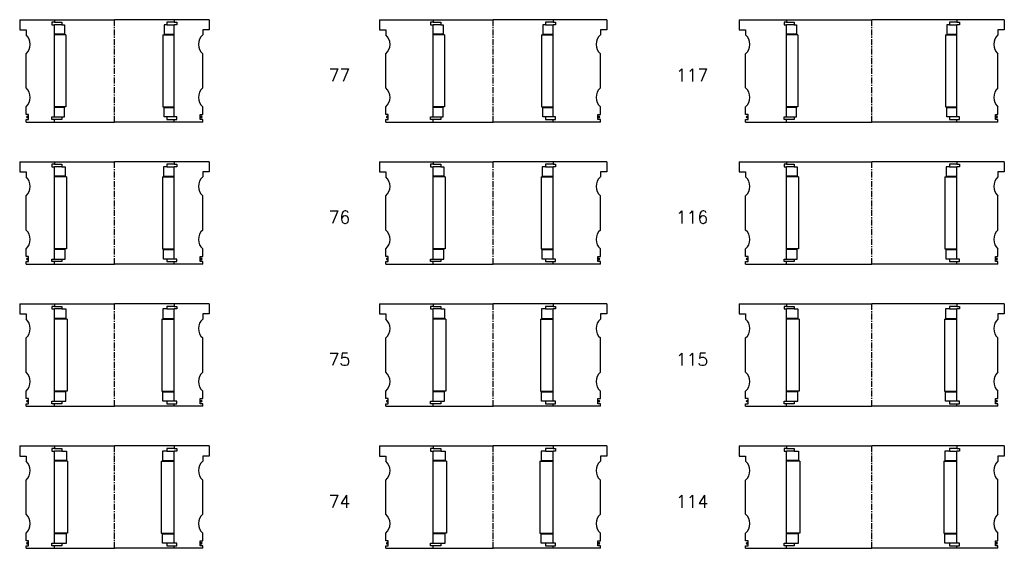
# Model space of a CAD drawing. Extents: x -2018 to 705, y -3434 to 10376.
# Tile 30 of 50: x -75 to 705, y 2983 to 3402. Entities that reach past the tile are written whole.
import ezdxf

# ---------------------------------------------------------------- set-up
doc = ezdxf.new("R2010")
doc.units = 0
doc.header["$LTSCALE"] = 0.15
doc.linetypes.add('CENTER', pattern=[50.8, 31.75, -6.35, 6.35, -6.35])
doc.layers.get('0').update_dxf_attribs({"linetype": 'CONTINUOUS'})
doc.layers.add('CENTER', color=9, linetype='CENTER')
doc.styles.add('ROMANS', font='romans')

# ---------------------------------------------------------------- blocks, each defined once
blk = doc.blocks.new('6S117210T')
for p, q in [((-105, 40.5), (-67.5, 40.5)), ((-105, 40.5), (-105, 32.5)), ((-67.5, 40.5), (0, 40.5)), ((-67.5, 40.5), (-67.5, 38.5)), ((67.5, 40.5), (0, 40.5)), ((67.5, 40.5), (67.5, 38.5)), ((105, 40.5), (67.5, 40.5)), ((105, 40.5), (105, 32.5)), ((-105, 32.5), (-100, 32.5)), ((-100, 32.5), (-100, 28.5)), ((-67.5, 38.5), (-69.5, 38.5)), ((-69.5, 38.5), (-69.5, 36.5)), ((-69.5, 36.5), (-67.5, 36.5)), ((-67.5, 38.5), (-61.5, 38.5)), ((-67.5, -36.5), (-67.5, 36.5)), ((-61.5, 36.5), (-67.5, 36.5)), ((-61.5, 38.5), (-61.5, 36.5)), ((-61.5, 36.5), (-59.5, 36.5)), ((-59.5, 36.5), (-59.5, 29)), ((61.5, 36.5), (59.5, 36.5)), ((59.5, 36.5), (59.5, 29)), ((67.5, 38.5), (61.5, 38.5)), ((61.5, 38.5), (61.5, 36.5)), ((61.5, 36.5), (67.5, 36.5)), ((67.5, 38.5), (69.5, 38.5)), ((69.5, 36.5), (67.5, 36.5)), ((67.5, -36.5), (67.5, 36.5)), ((69.5, 38.5), (69.5, 36.5)), ((100, 32.5), (100, 28.5)), ((105, 32.5), (100, 32.5)), ((-59.5, 29), (-67.5, 29)), ((-58.5, 28.5), (-67.5, 28.5)), ((-58.5, 28.5), (-58.5, -28.5)), ((58.5, 28.5), (58.5, -28.5)), ((58.5, 28.5), (67.5, 28.5)), ((59.5, 29), (67.5, 29)), ((-100, -13.5), (-100, 13.5)), ((100, -13.5), (100, 13.5)), ((-100, -34.5), (-100, -28.5)), ((-58.5, -28.5), (-67.5, -28.5)), ((-59.5, -29), (-67.5, -29)), ((-59.5, -36.5), (-59.5, -29)), ((58.5, -28.5), (67.5, -28.5)), ((59.5, -36.5), (59.5, -29)), ((59.5, -29), (67.5, -29)), ((100, -34.5), (100, -28.5)), ((-98, -34.5), (-100, -34.5)), ((-100, -40.5), (-100, -38.5)), ((-100, -38.5), (-98, -38.5)), ((-98, -38.5), (-98, -34.5)), ((-69.5, -38.5), (-69.5, -36.5)), ((-69.5, -36.5), (-67.5, -36.5)), ((-67.5, -38.5), (-69.5, -38.5)), ((-67.5, -36.5), (-61.5, -36.5)), ((-67.5, -40.5), (-67.5, -38.5)), ((-61.5, -38.5), (-67.5, -38.5)), ((-61.5, -36.5), (-61.5, -38.5)), ((-61.5, -36.5), (-59.5, -36.5)), ((61.5, -36.5), (59.5, -36.5)), ((67.5, -36.5), (61.5, -36.5)), ((61.5, -36.5), (61.5, -38.5)), ((61.5, -38.5), (67.5, -38.5)), ((69.5, -36.5), (67.5, -36.5)), ((67.5, -40.5), (67.5, -38.5)), ((67.5, -38.5), (69.5, -38.5)), ((69.5, -38.5), (69.5, -36.5)), ((98, -38.5), (98, -34.5)), ((98, -34.5), (100, -34.5)), ((100, -38.5), (98, -38.5)), ((100, -40.5), (100, -38.5)), ((-100, -40.5), (-67.5, -40.5)), ((-67.5, -40.5), (0, -40.5)), ((67.5, -40.5), (0, -40.5)), ((100, -40.5), (67.5, -40.5))]:
    blk.add_line(p, q)
for centre, radius, start, end in [((-106.61, 21), 10, 311.40962, 48.59038), ((106.61, 21), 10, 131.40962, 228.59038), ((-106.61, -21), 10, 311.40962, 48.59038), ((106.61, -21), 10, 131.40962, 228.59038), ((-98.98, -36.52), 0.525, 0, 180), ((-98.98, -36.52), 0.525, 180, 0), ((98.98, -36.52), 0.525, 0, 180), ((98.98, -36.52), 0.525, 180, 0)]:
    blk.add_arc(centre, radius, start, end)
at = {"layer": 'CENTER'}
blk.add_line((0, -40.5), (0, 40.5), dxfattribs=at)
blk = doc.blocks.new('6S116210T')
for p, q in [((-105, 40.5), (-67.5, 40.5)), ((-105, 40.5), (-105, 32.5)), ((-67.5, 40.5), (0, 40.5)), ((-67.5, 40.5), (-67.5, 38.5)), ((67.5, 40.5), (0, 40.5)), ((67.5, 40.5), (67.5, 38.5)), ((105, 40.5), (67.5, 40.5)), ((105, 40.5), (105, 32.5)), ((-105, 32.5), (-100, 32.5)), ((-100, 32.5), (-100, 28.5)), ((-67.5, 38.5), (-69.5, 38.5)), ((-69.5, 38.5), (-69.5, 36.5)), ((-69.5, 36.5), (-67.5, 36.5)), ((-67.5, 38.5), (-61.5, 38.5)), ((-67.5, -36.5), (-67.5, 36.5)), ((-61.5, 36.5), (-67.5, 36.5)), ((-61.5, 38.5), (-61.5, 36.5)), ((-61.5, 36.5), (-59, 36.5)), ((-59, 36.5), (-59, 29)), ((61.5, 36.5), (59, 36.5)), ((59, 36.5), (59, 29)), ((67.5, 38.5), (61.5, 38.5)), ((61.5, 38.5), (61.5, 36.5)), ((61.5, 36.5), (67.5, 36.5)), ((67.5, 38.5), (69.5, 38.5)), ((69.5, 36.5), (67.5, 36.5)), ((67.5, -36.5), (67.5, 36.5)), ((69.5, 38.5), (69.5, 36.5)), ((100, 32.5), (100, 28.5)), ((105, 32.5), (100, 32.5)), ((-59, 29), (-67.5, 29)), ((-58, 28.5), (-67.5, 28.5)), ((-58, 28.5), (-58, -28.5)), ((58, 28.5), (58, -28.5)), ((58, 28.5), (67.5, 28.5)), ((59, 29), (67.5, 29)), ((-100, -13.5), (-100, 13.5)), ((100, -13.5), (100, 13.5)), ((-100, -34.5), (-100, -28.5)), ((-58, -28.5), (-67.5, -28.5)), ((-59, -29), (-67.5, -29)), ((-59, -36.5), (-59, -29)), ((58, -28.5), (67.5, -28.5)), ((59, -36.5), (59, -29)), ((59, -29), (67.5, -29)), ((100, -34.5), (100, -28.5)), ((-98, -34.5), (-100, -34.5)), ((-100, -40.5), (-100, -38.5)), ((-100, -38.5), (-98, -38.5)), ((-98, -38.5), (-98, -34.5)), ((-69.5, -38.5), (-69.5, -36.5)), ((-69.5, -36.5), (-67.5, -36.5)), ((-67.5, -38.5), (-69.5, -38.5)), ((-67.5, -36.5), (-61.5, -36.5)), ((-67.5, -40.5), (-67.5, -38.5)), ((-61.5, -38.5), (-67.5, -38.5)), ((-61.5, -36.5), (-61.5, -38.5)), ((-61.5, -36.5), (-59, -36.5)), ((61.5, -36.5), (59, -36.5)), ((67.5, -36.5), (61.5, -36.5)), ((61.5, -36.5), (61.5, -38.5)), ((61.5, -38.5), (67.5, -38.5)), ((69.5, -36.5), (67.5, -36.5)), ((67.5, -40.5), (67.5, -38.5)), ((67.5, -38.5), (69.5, -38.5)), ((69.5, -38.5), (69.5, -36.5)), ((98, -38.5), (98, -34.5)), ((98, -34.5), (100, -34.5)), ((100, -38.5), (98, -38.5)), ((100, -40.5), (100, -38.5)), ((-100, -40.5), (-67.5, -40.5)), ((-67.5, -40.5), (0, -40.5)), ((67.5, -40.5), (0, -40.5)), ((100, -40.5), (67.5, -40.5))]:
    blk.add_line(p, q)
for centre, radius, start, end in [((-106.61, 21), 10, 311.40962, 48.59038), ((106.61, 21), 10, 131.40962, 228.59038), ((-106.61, -21), 10, 311.40962, 48.59038), ((106.61, -21), 10, 131.40962, 228.59038), ((-98.98, -36.52), 0.525, 0, 180), ((-98.98, -36.52), 0.525, 180, 0), ((98.98, -36.52), 0.525, 0, 180), ((98.98, -36.52), 0.525, 180, 0)]:
    blk.add_arc(centre, radius, start, end)
at = {"layer": 'CENTER'}
blk.add_line((0, -40.5), (0, 40.5), dxfattribs=at)
blk = doc.blocks.new('6S115210T')
for p, q in [((-105, 40.5), (-67.5, 40.5)), ((-105, 40.5), (-105, 32.5)), ((-67.5, 40.5), (0, 40.5)), ((-67.5, 40.5), (-67.5, 38.5)), ((67.5, 40.5), (0, 40.5)), ((67.5, 40.5), (67.5, 38.5)), ((105, 40.5), (67.5, 40.5)), ((105, 40.5), (105, 32.5)), ((-105, 32.5), (-100, 32.5)), ((-100, 32.5), (-100, 28.5)), ((-67.5, 38.5), (-69.5, 38.5)), ((-69.5, 38.5), (-69.5, 36.5)), ((-69.5, 36.5), (-67.5, 36.5)), ((-67.5, 38.5), (-61.5, 38.5)), ((-67.5, -36.5), (-67.5, 36.5)), ((-61.5, 36.5), (-67.5, 36.5)), ((-61.5, 38.5), (-61.5, 36.5)), ((-61.5, 36.5), (-58.5, 36.5)), ((-58.5, 36.5), (-58.5, 29)), ((61.5, 36.5), (58.5, 36.5)), ((58.5, 36.5), (58.5, 29)), ((67.5, 38.5), (61.5, 38.5)), ((61.5, 38.5), (61.5, 36.5)), ((61.5, 36.5), (67.5, 36.5)), ((67.5, 38.5), (69.5, 38.5)), ((69.5, 36.5), (67.5, 36.5)), ((67.5, -36.5), (67.5, 36.5)), ((69.5, 38.5), (69.5, 36.5)), ((100, 32.5), (100, 28.5)), ((105, 32.5), (100, 32.5)), ((-58.5, 29), (-67.5, 29)), ((-57.5, 28.5), (-67.5, 28.5)), ((-57.5, 28.5), (-57.5, -28.5)), ((57.5, 28.5), (57.5, -28.5)), ((57.5, 28.5), (67.5, 28.5)), ((58.5, 29), (67.5, 29)), ((-100, -13.5), (-100, 13.5)), ((100, -13.5), (100, 13.5)), ((-100, -34.5), (-100, -28.5)), ((-57.5, -28.5), (-67.5, -28.5)), ((-58.5, -29), (-67.5, -29)), ((-58.5, -36.5), (-58.5, -29)), ((57.5, -28.5), (67.5, -28.5)), ((58.5, -36.5), (58.5, -29)), ((58.5, -29), (67.5, -29)), ((100, -34.5), (100, -28.5)), ((-98, -34.5), (-100, -34.5)), ((-100, -40.5), (-100, -38.5)), ((-100, -38.5), (-98, -38.5)), ((-98, -38.5), (-98, -34.5)), ((-69.5, -38.5), (-69.5, -36.5)), ((-69.5, -36.5), (-67.5, -36.5)), ((-67.5, -38.5), (-69.5, -38.5)), ((-67.5, -36.5), (-61.5, -36.5)), ((-67.5, -40.5), (-67.5, -38.5)), ((-61.5, -38.5), (-67.5, -38.5)), ((-61.5, -36.5), (-61.5, -38.5)), ((-61.5, -36.5), (-58.5, -36.5)), ((61.5, -36.5), (58.5, -36.5)), ((67.5, -36.5), (61.5, -36.5)), ((61.5, -36.5), (61.5, -38.5)), ((61.5, -38.5), (67.5, -38.5)), ((69.5, -36.5), (67.5, -36.5)), ((67.5, -40.5), (67.5, -38.5)), ((67.5, -38.5), (69.5, -38.5)), ((69.5, -38.5), (69.5, -36.5)), ((98, -38.5), (98, -34.5)), ((98, -34.5), (100, -34.5)), ((100, -38.5), (98, -38.5)), ((100, -40.5), (100, -38.5)), ((-100, -40.5), (-67.5, -40.5)), ((-67.5, -40.5), (0, -40.5)), ((67.5, -40.5), (0, -40.5)), ((100, -40.5), (67.5, -40.5))]:
    blk.add_line(p, q)
for centre, radius, start, end in [((-106.61, 21), 10, 311.40962, 48.59038), ((106.61, 21), 10, 131.40962, 228.59038), ((-106.61, -21), 10, 311.40962, 48.59038), ((106.61, -21), 10, 131.40962, 228.59038), ((-98.98, -36.52), 0.525, 0, 180), ((-98.98, -36.52), 0.525, 180, 0), ((98.98, -36.52), 0.525, 0, 180), ((98.98, -36.52), 0.525, 180, 0)]:
    blk.add_arc(centre, radius, start, end)
at = {"layer": 'CENTER'}
blk.add_line((0, -40.5), (0, 40.5), dxfattribs=at)
blk = doc.blocks.new('6S114210T')
for p, q in [((-105, 40.5), (-67.5, 40.5)), ((-105, 40.5), (-105, 32.5)), ((-67.5, 40.5), (0, 40.5)), ((-67.5, 40.5), (-67.5, 38.5)), ((67.5, 40.5), (0, 40.5)), ((67.5, 40.5), (67.5, 38.5)), ((105, 40.5), (67.5, 40.5)), ((105, 40.5), (105, 32.5)), ((-105, 32.5), (-100, 32.5)), ((-100, 32.5), (-100, 28.5)), ((-67.5, 38.5), (-69.5, 38.5)), ((-69.5, 38.5), (-69.5, 36.5)), ((-69.5, 36.5), (-67.5, 36.5)), ((-67.5, 38.5), (-61.5, 38.5)), ((-67.5, -36.5), (-67.5, 36.5)), ((-61.5, 36.5), (-67.5, 36.5)), ((-61.5, 38.5), (-61.5, 36.5)), ((-61.5, 36.5), (-58, 36.5)), ((-58, 36.5), (-58, 29)), ((61.5, 36.5), (58, 36.5)), ((58, 36.5), (58, 29)), ((67.5, 38.5), (61.5, 38.5)), ((61.5, 38.5), (61.5, 36.5)), ((61.5, 36.5), (67.5, 36.5)), ((67.5, 38.5), (69.5, 38.5)), ((69.5, 36.5), (67.5, 36.5)), ((67.5, -36.5), (67.5, 36.5)), ((69.5, 38.5), (69.5, 36.5)), ((100, 32.5), (100, 28.5)), ((105, 32.5), (100, 32.5)), ((-58, 29), (-67.5, 29)), ((-57, 28.5), (-67.5, 28.5)), ((-57, 28.5), (-57, -28.5)), ((57, 28.5), (57, -28.5)), ((57, 28.5), (67.5, 28.5)), ((58, 29), (67.5, 29)), ((-100, -13.5), (-100, 13.5)), ((100, -13.5), (100, 13.5)), ((-100, -34.5), (-100, -28.5)), ((-57, -28.5), (-67.5, -28.5)), ((-58, -29), (-67.5, -29)), ((-58, -36.5), (-58, -29)), ((57, -28.5), (67.5, -28.5)), ((58, -36.5), (58, -29)), ((58, -29), (67.5, -29)), ((100, -34.5), (100, -28.5)), ((-98, -34.5), (-100, -34.5)), ((-100, -40.5), (-100, -38.5)), ((-100, -38.5), (-98, -38.5)), ((-98, -38.5), (-98, -34.5)), ((-69.5, -38.5), (-69.5, -36.5)), ((-69.5, -36.5), (-67.5, -36.5)), ((-67.5, -38.5), (-69.5, -38.5)), ((-67.5, -36.5), (-61.5, -36.5)), ((-67.5, -40.5), (-67.5, -38.5)), ((-61.5, -38.5), (-67.5, -38.5)), ((-61.5, -36.5), (-61.5, -38.5)), ((-61.5, -36.5), (-58, -36.5)), ((61.5, -36.5), (58, -36.5)), ((67.5, -36.5), (61.5, -36.5)), ((61.5, -36.5), (61.5, -38.5)), ((61.5, -38.5), (67.5, -38.5)), ((69.5, -36.5), (67.5, -36.5)), ((67.5, -40.5), (67.5, -38.5)), ((67.5, -38.5), (69.5, -38.5)), ((69.5, -38.5), (69.5, -36.5)), ((98, -38.5), (98, -34.5)), ((98, -34.5), (100, -34.5)), ((100, -38.5), (98, -38.5)), ((100, -40.5), (100, -38.5)), ((-100, -40.5), (-67.5, -40.5)), ((-67.5, -40.5), (0, -40.5)), ((67.5, -40.5), (0, -40.5)), ((100, -40.5), (67.5, -40.5))]:
    blk.add_line(p, q)
for centre, radius, start, end in [((-106.61, 21), 10, 311.40962, 48.59038), ((106.61, 21), 10, 131.40962, 228.59038), ((-106.61, -21), 10, 311.40962, 48.59038), ((106.61, -21), 10, 131.40962, 228.59038), ((-98.98, -36.52), 0.525, 0, 180), ((-98.98, -36.52), 0.525, 180, 0), ((98.98, -36.52), 0.525, 0, 180), ((98.98, -36.52), 0.525, 180, 0)]:
    blk.add_arc(centre, radius, start, end)
at = {"layer": 'CENTER'}
blk.add_line((0, -40.5), (0, 40.5), dxfattribs=at)
blk = doc.blocks.new('6S077150T')
for p, q in [((-75, 40.5), (-47.5, 40.5)), ((-75, 40.5), (-75, 32.5)), ((-47.5, 40.5), (0, 40.5)), ((-47.5, 40.5), (-47.5, 38.5)), ((47.5, 40.5), (0, 40.5)), ((47.5, 40.5), (47.5, 38.5)), ((75, 40.5), (47.5, 40.5)), ((75, 40.5), (75, 32.5)), ((-75, 32.5), (-70, 32.5)), ((-70, 32.5), (-70, 28.5)), ((-47.5, 38.5), (-49.5, 38.5)), ((-49.5, 38.5), (-49.5, 36.5)), ((-49.5, 36.5), (-47.5, 36.5)), ((-47.5, 38.5), (-41.5, 38.5)), ((-47.5, -36.5), (-47.5, 36.5)), ((-41.5, 36.5), (-47.5, 36.5)), ((-41.5, 38.5), (-41.5, 36.5)), ((-41.5, 36.5), (-39.5, 36.5)), ((-39.5, 36.5), (-39.5, 29)), ((41.5, 36.5), (39.5, 36.5)), ((39.5, 36.5), (39.5, 29)), ((47.5, 38.5), (41.5, 38.5)), ((41.5, 38.5), (41.5, 36.5)), ((41.5, 36.5), (47.5, 36.5)), ((47.5, 38.5), (49.5, 38.5)), ((49.5, 36.5), (47.5, 36.5)), ((47.5, -36.5), (47.5, 36.5)), ((49.5, 38.5), (49.5, 36.5)), ((70, 32.5), (70, 28.5)), ((75, 32.5), (70, 32.5)), ((-39.5, 29), (-47.5, 29)), ((-38.5, 28.5), (-47.5, 28.5)), ((-38.5, 28.5), (-38.5, -28.5)), ((38.5, 28.5), (38.5, -28.5)), ((38.5, 28.5), (47.5, 28.5)), ((39.5, 29), (47.5, 29)), ((-70, -13.5), (-70, 13.5)), ((70, -13.5), (70, 13.5)), ((-70, -34.5), (-70, -28.5)), ((-38.5, -28.5), (-47.5, -28.5)), ((-39.5, -29), (-47.5, -29)), ((-39.5, -36.5), (-39.5, -29)), ((38.5, -28.5), (47.5, -28.5)), ((39.5, -36.5), (39.5, -29)), ((39.5, -29), (47.5, -29)), ((70, -34.5), (70, -28.5)), ((-68, -34.5), (-70, -34.5)), ((-70, -40.5), (-70, -38.5)), ((-70, -38.5), (-68, -38.5)), ((-68, -38.5), (-68, -34.5)), ((-49.5, -38.5), (-49.5, -36.5)), ((-49.5, -36.5), (-47.5, -36.5)), ((-47.5, -38.5), (-49.5, -38.5)), ((-47.5, -36.5), (-41.5, -36.5)), ((-47.5, -40.5), (-47.5, -38.5)), ((-41.5, -38.5), (-47.5, -38.5)), ((-41.5, -36.5), (-41.5, -38.5)), ((-41.5, -36.5), (-39.5, -36.5)), ((41.5, -36.5), (39.5, -36.5)), ((47.5, -36.5), (41.5, -36.5)), ((41.5, -36.5), (41.5, -38.5)), ((41.5, -38.5), (47.5, -38.5)), ((49.5, -36.5), (47.5, -36.5)), ((47.5, -40.5), (47.5, -38.5)), ((47.5, -38.5), (49.5, -38.5)), ((49.5, -38.5), (49.5, -36.5)), ((68, -38.5), (68, -34.5)), ((68, -34.5), (70, -34.5)), ((70, -38.5), (68, -38.5)), ((70, -40.5), (70, -38.5)), ((-70, -40.5), (-47.5, -40.5)), ((-47.5, -40.5), (0, -40.5)), ((47.5, -40.5), (0, -40.5)), ((70, -40.5), (47.5, -40.5))]:
    blk.add_line(p, q)
for centre, radius, start, end in [((-76.61, 21), 10, 311.40962, 48.59038), ((76.61, 21), 10, 131.40962, 228.59038), ((-76.61, -21), 10, 311.40962, 48.59038), ((76.61, -21), 10, 131.40962, 228.59038), ((-68.98, -36.52), 0.525, 0, 180), ((-68.98, -36.52), 0.525, 180, 0), ((68.98, -36.52), 0.525, 0, 180), ((68.98, -36.52), 0.525, 180, 0)]:
    blk.add_arc(centre, radius, start, end)
at = {"layer": 'CENTER'}
blk.add_line((0, -40.5), (0, 40.5), dxfattribs=at)
blk = doc.blocks.new('6S077180T')
for p, q in [((-90, 40.5), (-47.5, 40.5)), ((-90, 40.5), (-90, 32.5)), ((-47.5, 40.5), (0, 40.5)), ((-47.5, 40.5), (-47.5, 38.5)), ((47.5, 40.5), (0, 40.5)), ((47.5, 40.5), (47.5, 38.5)), ((90, 40.5), (47.5, 40.5)), ((90, 40.5), (90, 32.5)), ((-90, 32.5), (-85, 32.5)), ((-85, 32.5), (-85, 28.5)), ((-47.5, 38.5), (-49.5, 38.5)), ((-49.5, 38.5), (-49.5, 36.5)), ((-49.5, 36.5), (-47.5, 36.5)), ((-47.5, 38.5), (-41.5, 38.5)), ((-47.5, -36.5), (-47.5, 36.5)), ((-41.5, 36.5), (-47.5, 36.5)), ((-41.5, 38.5), (-41.5, 36.5)), ((-41.5, 36.5), (-39.5, 36.5)), ((-39.5, 36.5), (-39.5, 29)), ((41.5, 36.5), (39.5, 36.5)), ((39.5, 36.5), (39.5, 29)), ((47.5, 38.5), (41.5, 38.5)), ((41.5, 38.5), (41.5, 36.5)), ((41.5, 36.5), (47.5, 36.5)), ((47.5, 38.5), (49.5, 38.5)), ((49.5, 36.5), (47.5, 36.5)), ((47.5, -36.5), (47.5, 36.5)), ((49.5, 38.5), (49.5, 36.5)), ((85, 32.5), (85, 28.5)), ((90, 32.5), (85, 32.5)), ((-39.5, 29), (-47.5, 29)), ((-38.5, 28.5), (-47.5, 28.5)), ((-38.5, 28.5), (-38.5, -28.5)), ((38.5, 28.5), (38.5, -28.5)), ((38.5, 28.5), (47.5, 28.5)), ((39.5, 29), (47.5, 29)), ((-85, -13.5), (-85, 13.5)), ((85, -13.5), (85, 13.5)), ((-85, -34.5), (-85, -28.5)), ((-38.5, -28.5), (-47.5, -28.5)), ((-39.5, -29), (-47.5, -29)), ((-39.5, -36.5), (-39.5, -29)), ((38.5, -28.5), (47.5, -28.5)), ((39.5, -36.5), (39.5, -29)), ((39.5, -29), (47.5, -29)), ((85, -34.5), (85, -28.5)), ((-83, -34.5), (-85, -34.5)), ((-85, -40.5), (-85, -38.5)), ((-85, -38.5), (-83, -38.5)), ((-83, -38.5), (-83, -34.5)), ((-49.5, -38.5), (-49.5, -36.5)), ((-49.5, -36.5), (-47.5, -36.5)), ((-47.5, -38.5), (-49.5, -38.5)), ((-47.5, -36.5), (-41.5, -36.5)), ((-47.5, -40.5), (-47.5, -38.5)), ((-41.5, -38.5), (-47.5, -38.5)), ((-41.5, -36.5), (-41.5, -38.5)), ((-41.5, -36.5), (-39.5, -36.5)), ((41.5, -36.5), (39.5, -36.5)), ((47.5, -36.5), (41.5, -36.5)), ((41.5, -36.5), (41.5, -38.5)), ((41.5, -38.5), (47.5, -38.5)), ((49.5, -36.5), (47.5, -36.5)), ((47.5, -40.5), (47.5, -38.5)), ((47.5, -38.5), (49.5, -38.5)), ((49.5, -38.5), (49.5, -36.5)), ((83, -38.5), (83, -34.5)), ((83, -34.5), (85, -34.5)), ((85, -38.5), (83, -38.5)), ((85, -40.5), (85, -38.5)), ((-85, -40.5), (-47.5, -40.5)), ((-47.5, -40.5), (0, -40.5)), ((47.5, -40.5), (0, -40.5)), ((85, -40.5), (47.5, -40.5))]:
    blk.add_line(p, q)
for centre, radius, start, end in [((-91.61, 21), 10, 311.40962, 48.59038), ((91.61, 21), 10, 131.40962, 228.59038), ((-91.61, -21), 10, 311.40962, 48.59038), ((91.61, -21), 10, 131.40962, 228.59038), ((-83.98, -36.52), 0.525, 0, 180), ((-83.98, -36.52), 0.525, 180, 0), ((83.98, -36.52), 0.525, 0, 180), ((83.98, -36.52), 0.525, 180, 0)]:
    blk.add_arc(centre, radius, start, end)
at = {"layer": 'CENTER'}
blk.add_line((0, -40.5), (0, 40.5), dxfattribs=at)
blk = doc.blocks.new('6S076180T')
for p, q in [((-90, 40.5), (-47.5, 40.5)), ((-90, 40.5), (-90, 32.5)), ((-47.5, 40.5), (0, 40.5)), ((-47.5, 40.5), (-47.5, 38.5)), ((47.5, 40.5), (0, 40.5)), ((47.5, 40.5), (47.5, 38.5)), ((90, 40.5), (47.5, 40.5)), ((90, 40.5), (90, 32.5)), ((-90, 32.5), (-85, 32.5)), ((-85, 32.5), (-85, 28.5)), ((-47.5, 38.5), (-49.5, 38.5)), ((-49.5, 38.5), (-49.5, 36.5)), ((-49.5, 36.5), (-47.5, 36.5)), ((-47.5, 38.5), (-41.5, 38.5)), ((-47.5, -36.5), (-47.5, 36.5)), ((-41.5, 36.5), (-47.5, 36.5)), ((-41.5, 38.5), (-41.5, 36.5)), ((-41.5, 36.5), (-39, 36.5)), ((-39, 36.5), (-39, 29)), ((41.5, 36.5), (39, 36.5)), ((39, 36.5), (39, 29)), ((47.5, 38.5), (41.5, 38.5)), ((41.5, 38.5), (41.5, 36.5)), ((41.5, 36.5), (47.5, 36.5)), ((47.5, 38.5), (49.5, 38.5)), ((49.5, 36.5), (47.5, 36.5)), ((47.5, -36.5), (47.5, 36.5)), ((49.5, 38.5), (49.5, 36.5)), ((85, 32.5), (85, 28.5)), ((90, 32.5), (85, 32.5)), ((-39, 29), (-47.5, 29)), ((-38, 28.5), (-47.5, 28.5)), ((-38, 28.5), (-38, -28.5)), ((38, 28.5), (38, -28.5)), ((38, 28.5), (47.5, 28.5)), ((39, 29), (47.5, 29)), ((-85, -13.5), (-85, 13.5)), ((85, -13.5), (85, 13.5)), ((-85, -34.5), (-85, -28.5)), ((-38, -28.5), (-47.5, -28.5)), ((-39, -29), (-47.5, -29)), ((-39, -36.5), (-39, -29)), ((38, -28.5), (47.5, -28.5)), ((39, -36.5), (39, -29)), ((39, -29), (47.5, -29)), ((85, -34.5), (85, -28.5)), ((-83, -34.5), (-85, -34.5)), ((-85, -40.5), (-85, -38.5)), ((-85, -38.5), (-83, -38.5)), ((-83, -38.5), (-83, -34.5)), ((-49.5, -38.5), (-49.5, -36.5)), ((-49.5, -36.5), (-47.5, -36.5)), ((-47.5, -38.5), (-49.5, -38.5)), ((-47.5, -36.5), (-41.5, -36.5)), ((-47.5, -40.5), (-47.5, -38.5)), ((-41.5, -38.5), (-47.5, -38.5)), ((-41.5, -36.5), (-41.5, -38.5)), ((-41.5, -36.5), (-39, -36.5)), ((41.5, -36.5), (39, -36.5)), ((47.5, -36.5), (41.5, -36.5)), ((41.5, -36.5), (41.5, -38.5)), ((41.5, -38.5), (47.5, -38.5)), ((49.5, -36.5), (47.5, -36.5)), ((47.5, -40.5), (47.5, -38.5)), ((47.5, -38.5), (49.5, -38.5)), ((49.5, -38.5), (49.5, -36.5)), ((83, -38.5), (83, -34.5)), ((83, -34.5), (85, -34.5)), ((85, -38.5), (83, -38.5)), ((85, -40.5), (85, -38.5)), ((-85, -40.5), (-47.5, -40.5)), ((-47.5, -40.5), (0, -40.5)), ((47.5, -40.5), (0, -40.5)), ((85, -40.5), (47.5, -40.5))]:
    blk.add_line(p, q)
for centre, radius, start, end in [((-91.61, 21), 10, 311.40962, 48.59038), ((91.61, 21), 10, 131.40962, 228.59038), ((-91.61, -21), 10, 311.40962, 48.59038), ((91.61, -21), 10, 131.40962, 228.59038), ((-83.98, -36.52), 0.525, 0, 180), ((-83.98, -36.52), 0.525, 180, 0), ((83.98, -36.52), 0.525, 0, 180), ((83.98, -36.52), 0.525, 180, 0)]:
    blk.add_arc(centre, radius, start, end)
at = {"layer": 'CENTER'}
blk.add_line((0, -40.5), (0, 40.5), dxfattribs=at)
blk = doc.blocks.new('6S076150T')
for p, q in [((-75, 40.5), (-47.5, 40.5)), ((-75, 40.5), (-75, 32.5)), ((-47.5, 40.5), (0, 40.5)), ((-47.5, 40.5), (-47.5, 38.5)), ((47.5, 40.5), (0, 40.5)), ((47.5, 40.5), (47.5, 38.5)), ((75, 40.5), (47.5, 40.5)), ((75, 40.5), (75, 32.5)), ((-75, 32.5), (-70, 32.5)), ((-70, 32.5), (-70, 28.5)), ((-47.5, 38.5), (-49.5, 38.5)), ((-49.5, 38.5), (-49.5, 36.5)), ((-49.5, 36.5), (-47.5, 36.5)), ((-47.5, 38.5), (-41.5, 38.5)), ((-47.5, -36.5), (-47.5, 36.5)), ((-41.5, 36.5), (-47.5, 36.5)), ((-41.5, 38.5), (-41.5, 36.5)), ((-41.5, 36.5), (-39, 36.5)), ((-39, 36.5), (-39, 29)), ((41.5, 36.5), (39, 36.5)), ((39, 36.5), (39, 29)), ((47.5, 38.5), (41.5, 38.5)), ((41.5, 38.5), (41.5, 36.5)), ((41.5, 36.5), (47.5, 36.5)), ((47.5, 38.5), (49.5, 38.5)), ((49.5, 36.5), (47.5, 36.5)), ((47.5, -36.5), (47.5, 36.5)), ((49.5, 38.5), (49.5, 36.5)), ((70, 32.5), (70, 28.5)), ((75, 32.5), (70, 32.5)), ((-39, 29), (-47.5, 29)), ((-38, 28.5), (-47.5, 28.5)), ((-38, 28.5), (-38, -28.5)), ((38, 28.5), (38, -28.5)), ((38, 28.5), (47.5, 28.5)), ((39, 29), (47.5, 29)), ((-70, -13.5), (-70, 13.5)), ((70, -13.5), (70, 13.5)), ((-70, -34.5), (-70, -28.5)), ((-38, -28.5), (-47.5, -28.5)), ((-39, -29), (-47.5, -29)), ((-39, -36.5), (-39, -29)), ((38, -28.5), (47.5, -28.5)), ((39, -36.5), (39, -29)), ((39, -29), (47.5, -29)), ((70, -34.5), (70, -28.5)), ((-68, -34.5), (-70, -34.5)), ((-70, -40.5), (-70, -38.5)), ((-70, -38.5), (-68, -38.5)), ((-68, -38.5), (-68, -34.5)), ((-49.5, -38.5), (-49.5, -36.5)), ((-49.5, -36.5), (-47.5, -36.5)), ((-47.5, -38.5), (-49.5, -38.5)), ((-47.5, -36.5), (-41.5, -36.5)), ((-47.5, -40.5), (-47.5, -38.5)), ((-41.5, -38.5), (-47.5, -38.5)), ((-41.5, -36.5), (-41.5, -38.5)), ((-41.5, -36.5), (-39, -36.5)), ((41.5, -36.5), (39, -36.5)), ((47.5, -36.5), (41.5, -36.5)), ((41.5, -36.5), (41.5, -38.5)), ((41.5, -38.5), (47.5, -38.5)), ((49.5, -36.5), (47.5, -36.5)), ((47.5, -40.5), (47.5, -38.5)), ((47.5, -38.5), (49.5, -38.5)), ((49.5, -38.5), (49.5, -36.5)), ((68, -38.5), (68, -34.5)), ((68, -34.5), (70, -34.5)), ((70, -38.5), (68, -38.5)), ((70, -40.5), (70, -38.5)), ((-70, -40.5), (-47.5, -40.5)), ((-47.5, -40.5), (0, -40.5)), ((47.5, -40.5), (0, -40.5)), ((70, -40.5), (47.5, -40.5))]:
    blk.add_line(p, q)
for centre, radius, start, end in [((-76.61, 21), 10, 311.40962, 48.59038), ((76.61, 21), 10, 131.40962, 228.59038), ((-76.61, -21), 10, 311.40962, 48.59038), ((76.61, -21), 10, 131.40962, 228.59038), ((-68.98, -36.52), 0.525, 0, 180), ((-68.98, -36.52), 0.525, 180, 0), ((68.98, -36.52), 0.525, 0, 180), ((68.98, -36.52), 0.525, 180, 0)]:
    blk.add_arc(centre, radius, start, end)
at = {"layer": 'CENTER'}
blk.add_line((0, -40.5), (0, 40.5), dxfattribs=at)
blk = doc.blocks.new('6S075180T')
for p, q in [((-90, 40.5), (-47.5, 40.5)), ((-90, 40.5), (-90, 32.5)), ((-47.5, 40.5), (0, 40.5)), ((-47.5, 40.5), (-47.5, 38.5)), ((47.5, 40.5), (0, 40.5)), ((47.5, 40.5), (47.5, 38.5)), ((90, 40.5), (47.5, 40.5)), ((90, 40.5), (90, 32.5)), ((-90, 32.5), (-85, 32.5)), ((-85, 32.5), (-85, 28.5)), ((-47.5, 38.5), (-49.5, 38.5)), ((-49.5, 38.5), (-49.5, 36.5)), ((-49.5, 36.5), (-47.5, 36.5)), ((-47.5, 38.5), (-41.5, 38.5)), ((-47.5, -36.5), (-47.5, 36.5)), ((-41.5, 36.5), (-47.5, 36.5)), ((-41.5, 38.5), (-41.5, 36.5)), ((-41.5, 36.5), (-38.5, 36.5)), ((-38.5, 36.5), (-38.5, 29)), ((41.5, 36.5), (38.5, 36.5)), ((38.5, 36.5), (38.5, 29)), ((47.5, 38.5), (41.5, 38.5)), ((41.5, 38.5), (41.5, 36.5)), ((41.5, 36.5), (47.5, 36.5)), ((47.5, 38.5), (49.5, 38.5)), ((49.5, 36.5), (47.5, 36.5)), ((47.5, -36.5), (47.5, 36.5)), ((49.5, 38.5), (49.5, 36.5)), ((85, 32.5), (85, 28.5)), ((90, 32.5), (85, 32.5)), ((-38.5, 29), (-47.5, 29)), ((-37.5, 28.5), (-47.5, 28.5)), ((-37.5, 28.5), (-37.5, -28.5)), ((37.5, 28.5), (37.5, -28.5)), ((37.5, 28.5), (47.5, 28.5)), ((38.5, 29), (47.5, 29)), ((-85, -13.5), (-85, 13.5)), ((85, -13.5), (85, 13.5)), ((-85, -34.5), (-85, -28.5)), ((-37.5, -28.5), (-47.5, -28.5)), ((-38.5, -29), (-47.5, -29)), ((-38.5, -36.5), (-38.5, -29)), ((37.5, -28.5), (47.5, -28.5)), ((38.5, -36.5), (38.5, -29)), ((38.5, -29), (47.5, -29)), ((85, -34.5), (85, -28.5)), ((-83, -34.5), (-85, -34.5)), ((-85, -40.5), (-85, -38.5)), ((-85, -38.5), (-83, -38.5)), ((-83, -38.5), (-83, -34.5)), ((-49.5, -38.5), (-49.5, -36.5)), ((-49.5, -36.5), (-47.5, -36.5)), ((-47.5, -38.5), (-49.5, -38.5)), ((-47.5, -36.5), (-41.5, -36.5)), ((-47.5, -40.5), (-47.5, -38.5)), ((-41.5, -38.5), (-47.5, -38.5)), ((-41.5, -36.5), (-41.5, -38.5)), ((-41.5, -36.5), (-38.5, -36.5)), ((41.5, -36.5), (38.5, -36.5)), ((47.5, -36.5), (41.5, -36.5)), ((41.5, -36.5), (41.5, -38.5)), ((41.5, -38.5), (47.5, -38.5)), ((49.5, -36.5), (47.5, -36.5)), ((47.5, -40.5), (47.5, -38.5)), ((47.5, -38.5), (49.5, -38.5)), ((49.5, -38.5), (49.5, -36.5)), ((83, -38.5), (83, -34.5)), ((83, -34.5), (85, -34.5)), ((85, -38.5), (83, -38.5)), ((85, -40.5), (85, -38.5)), ((-85, -40.5), (-47.5, -40.5)), ((-47.5, -40.5), (0, -40.5)), ((47.5, -40.5), (0, -40.5)), ((85, -40.5), (47.5, -40.5))]:
    blk.add_line(p, q)
for centre, radius, start, end in [((-91.61, 21), 10, 311.40962, 48.59038), ((91.61, 21), 10, 131.40962, 228.59038), ((-91.61, -21), 10, 311.40962, 48.59038), ((91.61, -21), 10, 131.40962, 228.59038), ((-83.98, -36.52), 0.525, 0, 180), ((-83.98, -36.52), 0.525, 180, 0), ((83.98, -36.52), 0.525, 0, 180), ((83.98, -36.52), 0.525, 180, 0)]:
    blk.add_arc(centre, radius, start, end)
at = {"layer": 'CENTER'}
blk.add_line((0, -40.5), (0, 40.5), dxfattribs=at)
blk = doc.blocks.new('6S075150T')
for p, q in [((-75, 40.5), (-47.5, 40.5)), ((-75, 40.5), (-75, 32.5)), ((-47.5, 40.5), (0, 40.5)), ((-47.5, 40.5), (-47.5, 38.5)), ((47.5, 40.5), (0, 40.5)), ((47.5, 40.5), (47.5, 38.5)), ((75, 40.5), (47.5, 40.5)), ((75, 40.5), (75, 32.5)), ((-75, 32.5), (-70, 32.5)), ((-70, 32.5), (-70, 28.5)), ((-47.5, 38.5), (-49.5, 38.5)), ((-49.5, 38.5), (-49.5, 36.5)), ((-49.5, 36.5), (-47.5, 36.5)), ((-47.5, 38.5), (-41.5, 38.5)), ((-47.5, -36.5), (-47.5, 36.5)), ((-41.5, 36.5), (-47.5, 36.5)), ((-41.5, 38.5), (-41.5, 36.5)), ((-41.5, 36.5), (-38.5, 36.5)), ((-38.5, 36.5), (-38.5, 29)), ((41.5, 36.5), (38.5, 36.5)), ((38.5, 36.5), (38.5, 29)), ((47.5, 38.5), (41.5, 38.5)), ((41.5, 38.5), (41.5, 36.5)), ((41.5, 36.5), (47.5, 36.5)), ((47.5, 38.5), (49.5, 38.5)), ((49.5, 36.5), (47.5, 36.5)), ((47.5, -36.5), (47.5, 36.5)), ((49.5, 38.5), (49.5, 36.5)), ((70, 32.5), (70, 28.5)), ((75, 32.5), (70, 32.5)), ((-38.5, 29), (-47.5, 29)), ((-37.5, 28.5), (-47.5, 28.5)), ((-37.5, 28.5), (-37.5, -28.5)), ((37.5, 28.5), (37.5, -28.5)), ((37.5, 28.5), (47.5, 28.5)), ((38.5, 29), (47.5, 29)), ((-70, -13.5), (-70, 13.5)), ((70, -13.5), (70, 13.5)), ((-70, -34.5), (-70, -28.5)), ((-37.5, -28.5), (-47.5, -28.5)), ((-38.5, -29), (-47.5, -29)), ((-38.5, -36.5), (-38.5, -29)), ((37.5, -28.5), (47.5, -28.5)), ((38.5, -36.5), (38.5, -29)), ((38.5, -29), (47.5, -29)), ((70, -34.5), (70, -28.5)), ((-68, -34.5), (-70, -34.5)), ((-70, -40.5), (-70, -38.5)), ((-70, -38.5), (-68, -38.5)), ((-68, -38.5), (-68, -34.5)), ((-49.5, -38.5), (-49.5, -36.5)), ((-49.5, -36.5), (-47.5, -36.5)), ((-47.5, -38.5), (-49.5, -38.5)), ((-47.5, -36.5), (-41.5, -36.5)), ((-47.5, -40.5), (-47.5, -38.5)), ((-41.5, -38.5), (-47.5, -38.5)), ((-41.5, -36.5), (-41.5, -38.5)), ((-41.5, -36.5), (-38.5, -36.5)), ((41.5, -36.5), (38.5, -36.5)), ((47.5, -36.5), (41.5, -36.5)), ((41.5, -36.5), (41.5, -38.5)), ((41.5, -38.5), (47.5, -38.5)), ((49.5, -36.5), (47.5, -36.5)), ((47.5, -40.5), (47.5, -38.5)), ((47.5, -38.5), (49.5, -38.5)), ((49.5, -38.5), (49.5, -36.5)), ((68, -38.5), (68, -34.5)), ((68, -34.5), (70, -34.5)), ((70, -38.5), (68, -38.5)), ((70, -40.5), (70, -38.5)), ((-70, -40.5), (-47.5, -40.5)), ((-47.5, -40.5), (0, -40.5)), ((47.5, -40.5), (0, -40.5)), ((70, -40.5), (47.5, -40.5))]:
    blk.add_line(p, q)
for centre, radius, start, end in [((-76.61, 21), 10, 311.40962, 48.59038), ((76.61, 21), 10, 131.40962, 228.59038), ((-76.61, -21), 10, 311.40962, 48.59038), ((76.61, -21), 10, 131.40962, 228.59038), ((-68.98, -36.52), 0.525, 0, 180), ((-68.98, -36.52), 0.525, 180, 0), ((68.98, -36.52), 0.525, 0, 180), ((68.98, -36.52), 0.525, 180, 0)]:
    blk.add_arc(centre, radius, start, end)
at = {"layer": 'CENTER'}
blk.add_line((0, -40.5), (0, 40.5), dxfattribs=at)
blk = doc.blocks.new('6S074180T')
for p, q in [((-90, 40.5), (-47.5, 40.5)), ((-90, 40.5), (-90, 32.5)), ((-47.5, 40.5), (0, 40.5)), ((-47.5, 40.5), (-47.5, 38.5)), ((47.5, 40.5), (0, 40.5)), ((47.5, 40.5), (47.5, 38.5)), ((90, 40.5), (47.5, 40.5)), ((90, 40.5), (90, 32.5)), ((-90, 32.5), (-85, 32.5)), ((-85, 32.5), (-85, 28.5)), ((-47.5, 38.5), (-49.5, 38.5)), ((-49.5, 38.5), (-49.5, 36.5)), ((-49.5, 36.5), (-47.5, 36.5)), ((-47.5, 38.5), (-41.5, 38.5)), ((-47.5, -36.5), (-47.5, 36.5)), ((-41.5, 36.5), (-47.5, 36.5)), ((-41.5, 38.5), (-41.5, 36.5)), ((-41.5, 36.5), (-38, 36.5)), ((-38, 36.5), (-38, 29)), ((41.5, 36.5), (38, 36.5)), ((38, 36.5), (38, 29)), ((47.5, 38.5), (41.5, 38.5)), ((41.5, 38.5), (41.5, 36.5)), ((41.5, 36.5), (47.5, 36.5)), ((47.5, 38.5), (49.5, 38.5)), ((49.5, 36.5), (47.5, 36.5)), ((47.5, -36.5), (47.5, 36.5)), ((49.5, 38.5), (49.5, 36.5)), ((85, 32.5), (85, 28.5)), ((90, 32.5), (85, 32.5)), ((-38, 29), (-47.5, 29)), ((-37, 28.5), (-47.5, 28.5)), ((-37, 28.5), (-37, -28.5)), ((37, 28.5), (37, -28.5)), ((37, 28.5), (47.5, 28.5)), ((38, 29), (47.5, 29)), ((-85, -13.5), (-85, 13.5)), ((85, -13.5), (85, 13.5)), ((-85, -34.5), (-85, -28.5)), ((-37, -28.5), (-47.5, -28.5)), ((-38, -29), (-47.5, -29)), ((-38, -36.5), (-38, -29)), ((37, -28.5), (47.5, -28.5)), ((38, -36.5), (38, -29)), ((38, -29), (47.5, -29)), ((85, -34.5), (85, -28.5)), ((-83, -34.5), (-85, -34.5)), ((-85, -40.5), (-85, -38.5)), ((-85, -38.5), (-83, -38.5)), ((-83, -38.5), (-83, -34.5)), ((-49.5, -38.5), (-49.5, -36.5)), ((-49.5, -36.5), (-47.5, -36.5)), ((-47.5, -38.5), (-49.5, -38.5)), ((-47.5, -36.5), (-41.5, -36.5)), ((-47.5, -40.5), (-47.5, -38.5)), ((-41.5, -38.5), (-47.5, -38.5)), ((-41.5, -36.5), (-41.5, -38.5)), ((-41.5, -36.5), (-38, -36.5)), ((41.5, -36.5), (38, -36.5)), ((47.5, -36.5), (41.5, -36.5)), ((41.5, -36.5), (41.5, -38.5)), ((41.5, -38.5), (47.5, -38.5)), ((49.5, -36.5), (47.5, -36.5)), ((47.5, -40.5), (47.5, -38.5)), ((47.5, -38.5), (49.5, -38.5)), ((49.5, -38.5), (49.5, -36.5)), ((83, -38.5), (83, -34.5)), ((83, -34.5), (85, -34.5)), ((85, -38.5), (83, -38.5)), ((85, -40.5), (85, -38.5)), ((-85, -40.5), (-47.5, -40.5)), ((-47.5, -40.5), (0, -40.5)), ((47.5, -40.5), (0, -40.5)), ((85, -40.5), (47.5, -40.5))]:
    blk.add_line(p, q)
for centre, radius, start, end in [((-91.61, 21), 10, 311.40962, 48.59038), ((91.61, 21), 10, 131.40962, 228.59038), ((-91.61, -21), 10, 311.40962, 48.59038), ((91.61, -21), 10, 131.40962, 228.59038), ((-83.98, -36.52), 0.525, 0, 180), ((-83.98, -36.52), 0.525, 180, 0), ((83.98, -36.52), 0.525, 0, 180), ((83.98, -36.52), 0.525, 180, 0)]:
    blk.add_arc(centre, radius, start, end)
at = {"layer": 'CENTER'}
blk.add_line((0, -40.5), (0, 40.5), dxfattribs=at)
blk = doc.blocks.new('6S074150T')
for p, q in [((-75, 40.5), (-47.5, 40.5)), ((-75, 40.5), (-75, 32.5)), ((-47.5, 40.5), (0, 40.5)), ((-47.5, 40.5), (-47.5, 38.5)), ((47.5, 40.5), (0, 40.5)), ((47.5, 40.5), (47.5, 38.5)), ((75, 40.5), (47.5, 40.5)), ((75, 40.5), (75, 32.5)), ((-75, 32.5), (-70, 32.5)), ((-70, 32.5), (-70, 28.5)), ((-47.5, 38.5), (-49.5, 38.5)), ((-49.5, 38.5), (-49.5, 36.5)), ((-49.5, 36.5), (-47.5, 36.5)), ((-47.5, 38.5), (-41.5, 38.5)), ((-47.5, -36.5), (-47.5, 36.5)), ((-41.5, 36.5), (-47.5, 36.5)), ((-41.5, 38.5), (-41.5, 36.5)), ((-41.5, 36.5), (-38, 36.5)), ((-38, 36.5), (-38, 29)), ((41.5, 36.5), (38, 36.5)), ((38, 36.5), (38, 29)), ((47.5, 38.5), (41.5, 38.5)), ((41.5, 38.5), (41.5, 36.5)), ((41.5, 36.5), (47.5, 36.5)), ((47.5, 38.5), (49.5, 38.5)), ((49.5, 36.5), (47.5, 36.5)), ((47.5, -36.5), (47.5, 36.5)), ((49.5, 38.5), (49.5, 36.5)), ((70, 32.5), (70, 28.5)), ((75, 32.5), (70, 32.5)), ((-38, 29), (-47.5, 29)), ((-37, 28.5), (-47.5, 28.5)), ((-37, 28.5), (-37, -28.5)), ((37, 28.5), (37, -28.5)), ((37, 28.5), (47.5, 28.5)), ((38, 29), (47.5, 29)), ((-70, -13.5), (-70, 13.5)), ((70, -13.5), (70, 13.5)), ((-70, -34.5), (-70, -28.5)), ((-37, -28.5), (-47.5, -28.5)), ((-38, -29), (-47.5, -29)), ((-38, -36.5), (-38, -29)), ((37, -28.5), (47.5, -28.5)), ((38, -36.5), (38, -29)), ((38, -29), (47.5, -29)), ((70, -34.5), (70, -28.5)), ((-68, -34.5), (-70, -34.5)), ((-70, -40.5), (-70, -38.5)), ((-70, -38.5), (-68, -38.5)), ((-68, -38.5), (-68, -34.5)), ((-49.5, -38.5), (-49.5, -36.5)), ((-49.5, -36.5), (-47.5, -36.5)), ((-47.5, -38.5), (-49.5, -38.5)), ((-47.5, -36.5), (-41.5, -36.5)), ((-47.5, -40.5), (-47.5, -38.5)), ((-41.5, -38.5), (-47.5, -38.5)), ((-41.5, -36.5), (-41.5, -38.5)), ((-41.5, -36.5), (-38, -36.5)), ((41.5, -36.5), (38, -36.5)), ((47.5, -36.5), (41.5, -36.5)), ((41.5, -36.5), (41.5, -38.5)), ((41.5, -38.5), (47.5, -38.5)), ((49.5, -36.5), (47.5, -36.5)), ((47.5, -40.5), (47.5, -38.5)), ((47.5, -38.5), (49.5, -38.5)), ((49.5, -38.5), (49.5, -36.5)), ((68, -38.5), (68, -34.5)), ((68, -34.5), (70, -34.5)), ((70, -38.5), (68, -38.5)), ((70, -40.5), (70, -38.5)), ((-70, -40.5), (-47.5, -40.5)), ((-47.5, -40.5), (0, -40.5)), ((47.5, -40.5), (0, -40.5)), ((70, -40.5), (47.5, -40.5))]:
    blk.add_line(p, q)
for centre, radius, start, end in [((-76.61, 21), 10, 311.40962, 48.59038), ((76.61, 21), 10, 131.40962, 228.59038), ((-76.61, -21), 10, 311.40962, 48.59038), ((76.61, -21), 10, 131.40962, 228.59038), ((-68.98, -36.52), 0.525, 0, 180), ((-68.98, -36.52), 0.525, 180, 0), ((68.98, -36.52), 0.525, 0, 180), ((68.98, -36.52), 0.525, 180, 0)]:
    blk.add_arc(centre, radius, start, end)
at = {"layer": 'CENTER'}
blk.add_line((0, -40.5), (0, 40.5), dxfattribs=at)

msp = doc.modelspace()

# ---------------------------------------------------------------- block references
for name, p in [('6S077150T', (0, 3361)), ('6S077180T', (300, 3361)), ('6S117210T', (600, 3361)), ('6S076150T', (0, 3248.5)), ('6S076180T', (300, 3248.5)), ('6S116210T', (600, 3248.5)), ('6S075150T', (0, 3136)), ('6S075180T', (300, 3136)), ('6S115210T', (600, 3136)), ('6S074150T', (0, 3023.5)), ('6S074180T', (300, 3023.5)), ('6S114210T', (600, 3023.5))]:
    msp.add_blockref(name, p)

# ---------------------------------------------------------------- texts
at = {"style": 'ROMANS'}
for s, p in [('77', (169.74, 3352.62)), ('117', (444.74, 3352.62)), ('76', (169.74, 3240.12)), ('116', (444.74, 3240.12)), ('75', (169.74, 3127.62)), ('115', (444.74, 3127.62)), ('74', (169.74, 3015.12)), ('114', (444.74, 3015.12))]:
    msp.add_text(s, height=10, dxfattribs=at).set_placement(p)

doc.saveas('drawing.dxf')
